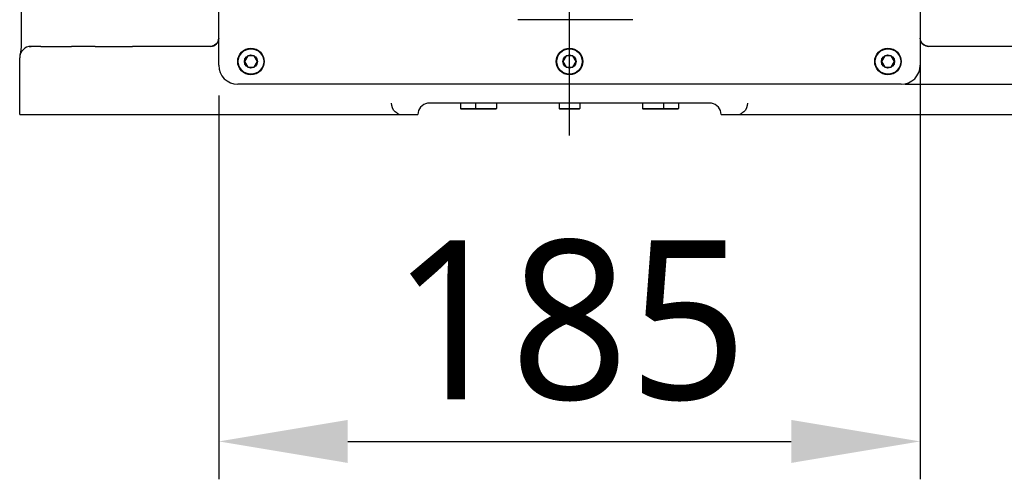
# Model space of a CAD drawing. Header units: millimetres. Extents: x 7426 to 8300, y 124 to 421.
# Tile 5 of 130: x 7940.66 to 7953.64, y 217.65 to 223.72. Entities that reach past the tile are written whole.
import ezdxf

# ---------------------------------------------------------------- set-up
doc = ezdxf.new("R2010")
doc.units = ezdxf.units.MM
doc.linetypes.add('CENTER', pattern=[0.6, 0.375, -0.075, 0.075, -0.075])
for name, color, linetype in [('DIM', 7, 'Continuous'), ('中心线', 7, 'Continuous'), ('外形图', 7, 'Continuous')]:
    doc.layers.add(name, color=color, linetype=linetype)
doc.styles.add('微软雅黑', font='msyh.ttc')
doc.dimstyles.new('尺寸标注_1_20比例', dxfattribs={"dimtxt": 2.1, "dimasz": 1.7, "dimexe": 0.5, "dimexo": 0.4, "dimgap": 0.5, "dimtad": 1, "dimdec": 1, "dimlfac": 20, "dimdsep": 46, "dimtxsty": '微软雅黑', "dimcen": 0.09, "dimadec": 0, "dimazin": 0, "dimtp": 0.01, "dimtm": 0.01, "dimtfac": 1, "dimtdec": 1, "dimtofl": 0, "dimtmove": 0, "dimatfit": 3, "dimfxl": 1, "dimtolj": 1, "dimarcsym": 0})

# ---------------------------------------------------------------- blocks, each defined once
blk = doc.blocks.new('*D1533')
at = {"layer": 'Defpoints', "color": 0}
for p in [(7952.535, 225.393), (7943.285, 223.118), (7952.535, 218.154)]:
    blk.add_point(p, dxfattribs=at)
at = {"layer": 'DIM', "color": 0, "lineweight": -2}
for p, q in [((7952.535, 224.993), (7952.535, 217.654)), ((7943.285, 222.718), (7943.285, 217.654)), ((7944.985, 218.154), (7950.835, 218.154))]:
    blk.add_line(p, q, dxfattribs=at)
at = {"layer": 'DIM', "color": 0}
for points in [[(7944.985, 218.437), (7944.985, 217.87), (7943.285, 218.154)], [(7950.835, 217.87), (7950.835, 218.437), (7952.535, 218.154)]]:
    blk.add_solid(points, dxfattribs=at)
at = {"layer": 'DIM', "color": 0, "insert": (7947.91, 219.745), "char_height": 2.1, "attachment_point": 5, "style": '微软雅黑'}
blk.add_mtext('\\A1;185', dxfattribs=at)
blk = doc.blocks.new('*D1534')
at = {"layer": 'Defpoints', "color": 0}
for p in [(7951.935, 231.868), (7951.935, 222.868), (7961.193, 222.868)]:
    blk.add_point(p, dxfattribs=at)
at = {"layer": 'DIM', "color": 0, "lineweight": -2}
for p, q in [((7952.335, 231.868), (7961.693, 231.868)), ((7961.193, 230.168), (7961.193, 224.568)), ((7952.335, 222.868), (7961.693, 222.868))]:
    blk.add_line(p, q, dxfattribs=at)
at = {"layer": 'DIM', "color": 0}
for points in [[(7961.477, 230.168), (7960.91, 230.168), (7961.193, 231.868)], [(7960.91, 224.568), (7961.477, 224.568), (7961.193, 222.868)]]:
    blk.add_solid(points, dxfattribs=at)
at = {"layer": 'DIM', "color": 0, "insert": (7959.603, 227.368), "char_height": 2.1, "attachment_point": 5, "rotation": 90, "style": '微软雅黑'}
blk.add_mtext('\\A1;180', dxfattribs=at)

msp = doc.modelspace()

# ---------------------------------------------------------------- linework, layer by layer
at = {"layer": '中心线', "linetype": 'CENTER', "ltscale": 5}
msp.add_line((7947.9098, 222.1896), (7947.9098, 287.3518), dxfattribs=at)
at = {"layer": '外形图', "linetype": 'Continuous'}
for p, q in [((7943.2848, 223.118), (7943.2848, 231.2681)), ((7952.5349, 231.2681), (7952.5349, 223.118)), ((7940.6848, 223.406), (7940.6848, 224.2181)), ((7948.7455, 223.72), (7947.2288, 223.72)), ((7952.5423, 223.4371), (7952.5349, 223.4766)), ((7940.6846, 223.3934), (7940.6847, 223.3981)), ((7940.6847, 223.3981), (7940.6848, 223.406)), ((7940.7848, 223.368), (7940.8097, 223.368)), ((7940.937, 223.368), (7940.8098, 223.368)), ((7940.937, 223.368), (7941.3447, 223.368)), ((7941.6529, 223.368), (7941.3447, 223.368)), ((7941.6529, 223.368), (7942.1456, 223.368)), ((7943.1788, 223.368), (7942.1456, 223.368)), ((7952.5631, 223.4032), (7952.5423, 223.4371)), ((7952.5944, 223.3793), (7952.5631, 223.4032)), ((7952.631, 223.3685), (7952.5944, 223.3793)), ((7952.6409, 223.368), (7952.631, 223.3685)), ((7955.0099, 223.368), (7952.641, 223.368)), ((7940.6598, 222.468), (7940.6598, 223.218)), ((7943.6668, 223.2425), (7943.6238, 223.168)), ((7943.7528, 223.2425), (7943.6668, 223.2425)), ((7943.7958, 223.168), (7943.7528, 223.2425)), ((7947.8668, 223.2425), (7947.8238, 223.168)), ((7947.9528, 223.2425), (7947.8668, 223.2425)), ((7947.9958, 223.168), (7947.9528, 223.2425)), ((7952.0669, 223.2425), (7952.0239, 223.168)), ((7952.1529, 223.2425), (7952.0669, 223.2425)), ((7952.1959, 223.168), (7952.1529, 223.2425)), ((7943.6238, 223.168), (7943.6668, 223.0936)), ((7943.6668, 223.0936), (7943.7528, 223.0936)), ((7943.7528, 223.0936), (7943.7958, 223.168)), ((7947.8238, 223.168), (7947.8668, 223.0936)), ((7947.8668, 223.0936), (7947.9528, 223.0936)), ((7947.9528, 223.0936), (7947.9958, 223.168)), ((7952.0239, 223.168), (7952.0669, 223.0936)), ((7952.0669, 223.0936), (7952.1529, 223.0936)), ((7952.1529, 223.0936), (7952.1959, 223.168)), ((7952.2849, 222.868), (7943.5348, 222.868)), ((7949.7813, 222.618), (7946.0384, 222.618)), ((7946.4723, 222.618), (7946.4723, 222.548)), ((7946.4723, 222.548), (7946.9473, 222.548)), ((7946.4773, 222.543), (7946.4723, 222.548)), ((7946.6723, 222.618), (7946.6723, 222.548)), ((7946.6773, 222.543), (7946.6723, 222.548)), ((7946.9423, 222.543), (7946.9473, 222.548)), ((7946.9473, 222.618), (7946.9473, 222.548)), ((7947.7723, 222.618), (7947.7723, 222.548)), ((7947.7723, 222.548), (7948.0473, 222.548)), ((7947.7773, 222.543), (7947.7723, 222.548)), ((7948.0423, 222.543), (7948.0473, 222.548)), ((7948.0473, 222.618), (7948.0473, 222.548)), ((7948.8724, 222.618), (7948.8724, 222.548)), ((7948.8724, 222.548), (7949.3474, 222.548)), ((7948.8774, 222.543), (7948.8724, 222.548)), ((7949.1424, 222.543), (7949.1474, 222.548)), ((7949.1474, 222.618), (7949.1474, 222.548)), ((7949.3424, 222.543), (7949.3474, 222.548)), ((7949.3474, 222.618), (7949.3474, 222.548)), ((7940.6598, 222.468), (7945.9098, 222.468)), ((7946.4773, 222.543), (7946.9423, 222.543)), ((7947.7773, 222.543), (7948.0423, 222.543)), ((7948.8774, 222.543), (7949.3424, 222.543)), ((7949.9099, 222.468), (7955.1599, 222.468))]:
    msp.add_line(p, q, dxfattribs=at)
msp.add_lwpolyline([(7943.2848, 223.4766), (7943.2781, 223.439), (7943.2592, 223.4062), (7943.2304, 223.382), (7943.196, 223.3695), (7943.1788, 223.368)], dxfattribs=at)
for centre, radius in [((7943.7098, 223.168), 0.175), ((7943.7098, 223.168), 0.1675), ((7947.9098, 223.168), 0.175), ((7947.9098, 223.168), 0.1675), ((7952.1099, 223.168), 0.175), ((7952.1099, 223.168), 0.1675), ((7943.7098, 223.168), 0.086), ((7947.9098, 223.168), 0.086), ((7952.1099, 223.168), 0.086)]:
    msp.add_circle(centre, radius, dxfattribs=at)
for centre, radius, start, end in [((7943.1787, 223.4741), 0.1061, 270.06284, 0), ((7940.8098, 223.218), 0.15, 90, 180), ((7940.1147, 223.4062), 0.5701, 344.85955, 358.71307), ((7952.641, 223.4741), 0.1061, 200.52414, 270), ((7943.5348, 223.118), 0.25, 180, 270), ((7952.2849, 223.118), 0.25, 270, 0), ((7946.0598, 222.468), 0.15, 98.12085, 180), ((7949.7599, 222.468), 0.15, 0, 81.87912)]:
    msp.add_arc(centre, radius, start, end, dxfattribs=at)
for points in [[(7945.6114, 222.505), (7945.5784, 222.5297), (7945.5696, 222.5777), (7945.5616, 222.618)], [(7950.2581, 222.618), (7950.2501, 222.5777), (7950.2412, 222.5297), (7950.2082, 222.505)], [(7945.6598, 222.468), (7945.6438, 222.4805), (7945.6277, 222.4929), (7945.6114, 222.505)], [(7950.2082, 222.505), (7950.192, 222.4929), (7950.1759, 222.4805), (7950.1599, 222.468)]]:
    msp.add_open_spline(points, degree=3, dxfattribs=at)

# ---------------------------------------------------------------- dimensions: what is measured, and where the dimension line sits
at = {"layer": 'DIM'}
dim = msp.add_linear_dim(base=(7961.1934, 222.868), p1=(7951.9349, 231.8682), p2=(7951.9349, 222.868), angle=90, dimstyle='尺寸标注_1_20比例', dxfattribs=at)
dim.commit()
dim.dimension.update_dxf_attribs({"geometry": '*D1534', "text_midpoint": (7961.1934, 227.3681), "dimtype": 160})
dim = msp.add_linear_dim(base=(7952.5349, 218.1535), p1=(7943.2848, 223.118), p2=(7952.5349, 225.3931), dimstyle='尺寸标注_1_20比例', dxfattribs=at)
dim.commit()
dim.dimension.update_dxf_attribs({"geometry": '*D1533', "text_midpoint": (7947.9098, 218.1535), "dimtype": 160})

doc.saveas('drawing.dxf')
